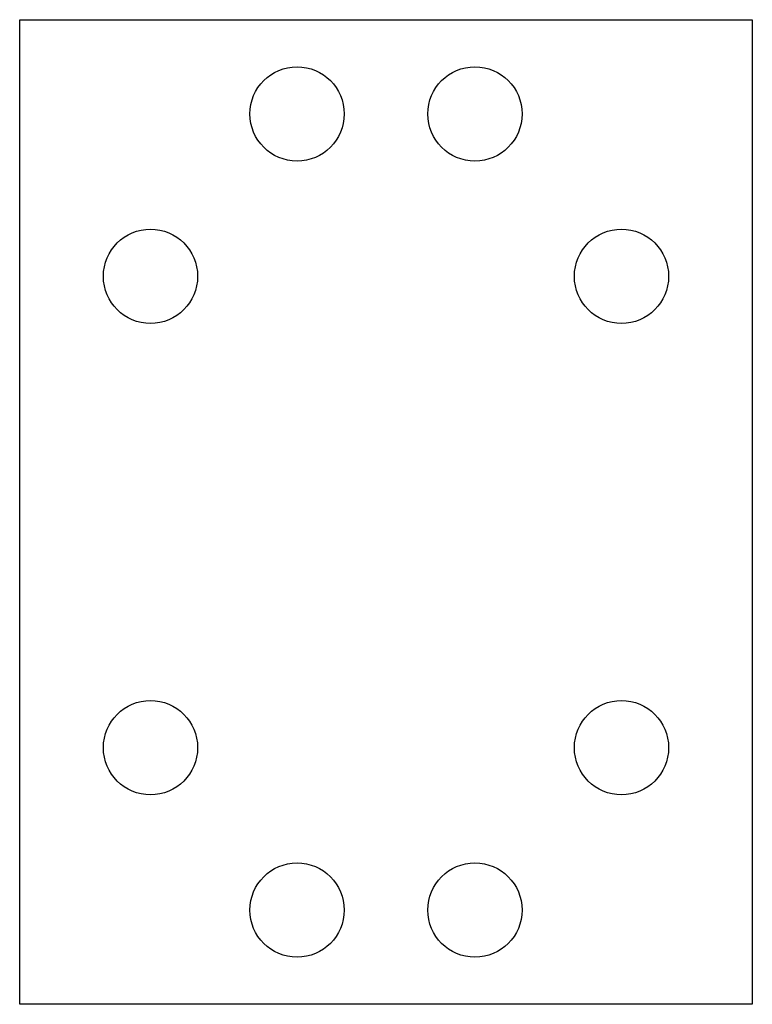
# Model space of a CAD drawing. Extents: x -70 to 70, y -94 to 94.
import ezdxf

# ---------------------------------------------------------------- set-up
doc = ezdxf.new("R2010")
doc.units = 0

msp = doc.modelspace()

# ---------------------------------------------------------------- linework, layer by layer
for p, q in [((-70, -94), (-70, 94)), ((-70, 94), (70, 94)), ((70, 94), (70, -94)), ((70, -94), (-70, -94))]:
    msp.add_line(p, q)
at = {"layer": 'PS_SOLID'}
for centre in [(-17, 76), (17, 76), (-45, 45), (45, 45), (-45, -45), (45, -45), (-17, -76), (17, -76)]:
    msp.add_circle(centre, 9, dxfattribs=at)

doc.saveas('drawing.dxf')
